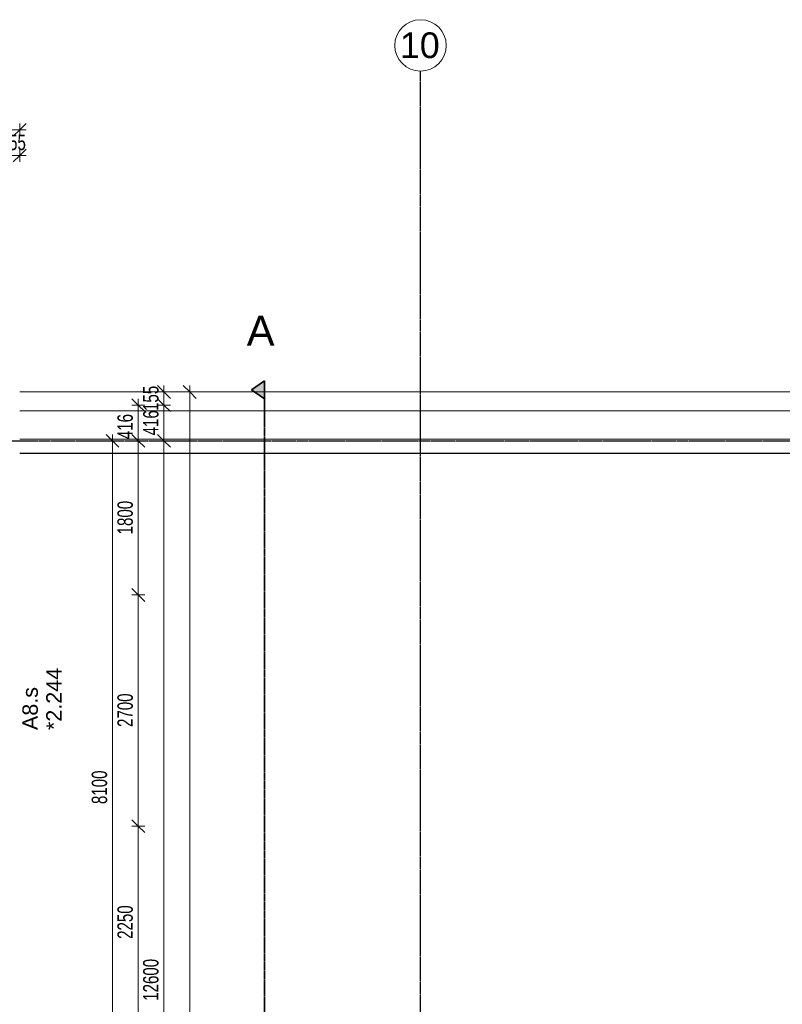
# Model space of a CAD drawing. Header units: millimetres. Extents: x -80560 to 110805, y -11020 to 52719.
# Tile 181 of 182: x 84216 to 93118, y 41219 to 52719. Entities that reach past the tile are written whole.
import ezdxf

# ---------------------------------------------------------------- set-up
doc = ezdxf.new("R2010")
doc.units = ezdxf.units.MM
doc.linetypes.add('CENTER2', pattern=[20, 8, -4, 4, -4])
doc.linetypes.add('DASHDOT2', pattern=[8, 4, -2, 0, -2])
for name, color, linetype, lineweight in [('A-ANNO-DIMS', 211, 'Continuous', 9), ('A-ANNO-DIMS-100', 211, 'Continuous', 9), ('A-DETL-MBND', 5, 'Continuous', 18), ('A-FLOR-HRAL', 11, 'Continuous', 18), ('A-GENM', 13, 'Continuous', 18), ('A-GLAZ-IDEN', 152, 'Continuous', 18), ('A-WALL', 113, 'Continuous', 35), ('G-ANNO-SYMB', 111, 'Continuous', 9), ('S-GRID', 1, 'Continuous', 9), ('S-GRID-IDEN', 1, 'Continuous', 9)]:
    doc.layers.add(name, color=color, linetype=linetype, lineweight=lineweight)
doc.styles.add('Arial', font='arial.ttf', dxfattribs={"height": 180})
doc.styles.add('Arial_4', font='arial.ttf', dxfattribs={"height": 350})
doc.styles.add('Arial_5', font='arial.ttf', dxfattribs={"height": 300})
doc.styles.add('Arial_6', font='arial.ttf', dxfattribs={"width": 0.7, "height": 180})
doc.dimstyles.new('n3o_1_8', dxfattribs={"dimscale": 304.8, "dimtxt": 183.646692, "dimasz": 0.492126, "dimexe": 0.246063, "dimexo": 0.0625, "dimgap": 0.032808, "dimtad": 1, "dimdec": 0, "dimdsep": 46, "dimtxsty": 'Arial_6', "dimblk1": 'OBLIQUE', "dimblk2": 'OBLIQUE', "dimsah": 1, "dimcen": 0.09, "dimdle": 0.246063, "dimazin": 0, "dimtfac": 1, "dimtdec": 4, "dimtix": 1, "dimtmove": 0, "dimatfit": 3, "dimfxl": 0.246063, "dimfxlon": 1, "dimtvp": 1, "dimtolj": 1, "dimtzin": 0, "dimarcsym": 2})
doc.dimstyles.new('n3o_1_8_2', dxfattribs={"dimscale": 304.8, "dimtxt": 183.646692, "dimasz": 0.492126, "dimexe": 0.246063, "dimexo": 0.0625, "dimgap": 0.032808, "dimtad": 1, "dimdec": 0, "dimdsep": 46, "dimtxsty": 'Arial_6', "dimblk1": 'OBLIQUE', "dimblk2": 'OBLIQUE', "dimsah": 1, "dimcen": 0.09, "dimdle": 0.246063, "dimazin": 0, "dimtfac": 1, "dimtdec": 4, "dimtix": 1, "dimtmove": 2, "dimatfit": 3, "dimfxl": 0.246063, "dimfxlon": 1, "dimtvp": 1, "dimtolj": 1, "dimtzin": 0, "dimarcsym": 2})
doc.dimstyles.new('n3o_1_8_4', dxfattribs={"dimscale": 304.8, "dimtxt": 183.646692, "dimasz": 0.492126, "dimexe": 0.246063, "dimexo": 0.0625, "dimgap": 0.032808, "dimtad": 1, "dimdec": 0, "dimdsep": 46, "dimtxsty": 'Arial_6', "dimblk1": 'OBLIQUE', "dimblk2": 'OBLIQUE', "dimsah": 1, "dimcen": 0.09, "dimdle": 0.246063, "dimazin": 0, "dimtfac": 1, "dimtdec": 4, "dimtix": 1, "dimtmove": 0, "dimatfit": 3, "dimfxl": 0.246063, "dimfxlon": 1, "dimtvp": 1, "dimtolj": 1, "dimtzin": 0, "dimarcsym": 2})

# ---------------------------------------------------------------- blocks, each defined once
blk = doc.blocks.new('Basic Wall _ 41_WA_n3o_cladding_vertikaal_random_100mm_oorspronkelijk - ___-31301000-DO_02 tweede verdieping')
at = {"layer": 'A-DETL-MBND'}
blk.add_line((59321, 48371), (79171, 48371), dxfattribs=at)
blk = doc.blocks.new('41_gen_mod_n3o_dakrand profiel - waterslag_roval_type barok_b 250-32990107-DO_02 tweede verdieping')
at = {"layer": 'A-DETL-MBND'}
for p, q in [((9925, 0), (-9703, 0)), ((9595, -330), (-9703, -330))]:
    blk.add_line(p, q, dxfattribs=at)
blk = doc.blocks.new('Railing - Railing-34319604-DO_02 tweede verdieping')
at = {"layer": 'A-DETL-MBND'}
for p, q in [((78458, 47657), (59321, 47657)), ((59321, 47652), (78453, 47652))]:
    blk.add_line(p, q, dxfattribs=at)
blk = doc.blocks.new('Grid - r_3_0mm-316018-DO_02 tweede verdieping')
at = {"layer": 'S-GRID-IDEN'}
blk.add_circle((0, 0), 3, dxfattribs=at)
blk = doc.blocks.new('Section - 00_n3o_sectionmark_detailaanduiding-325618-DO_02 tweede verdieping')
at = {"layer": 'G-ANNO-SYMB'}
blk.add_hatch(color=256, dxfattribs=at).paths.add_polyline_path([(0, 0), (1.05, 1.5), (2.1, 0)], flags=0)
at = {"layer": 'G-ANNO-SYMB', "linetype": 'DASHDOT2', "lineweight": 35}
for p, q in [((1.05, 1.5), (0, 0)), ((2.1, 0), (1.05, 1.5)), ((0, 0), (2.1, 0))]:
    blk.add_line(p, q, dxfattribs=at)
blk = doc.blocks.new('DIMBLOCK101-DO_02 tweede verdieping')
at = {"layer": 'A-ANNO-DIMS-100'}
for p, q in [((85600, 48216), (85525, 48291)), ((85525, 48216), (85675, 48216)), ((85600, 48216), (85525, 48216)), ((85600, 48291), (85600, 47800)), ((85600, 48216), (85675, 48141)), ((85600, 47800), (85525, 47875)), ((85525, 47800), (85675, 47800)), ((85600, 47800), (85525, 47800)), ((85600, 47800), (85675, 47725))]:
    blk.add_line(p, q, dxfattribs=at)
at = {"layer": 'A-ANNO-DIMS-100', "color": 0, "insert": (85356, 47820), "char_height": 180, "width": 345.82, "attachment_point": 1, "rotation": 90, "line_spacing_factor": 0.941778, "style": 'Arial_6'}
blk.add_mtext('416', dxfattribs=at)
blk = doc.blocks.new('_Oblique')
at = {"color": 0, "linetype": 'ByBlock', "lineweight": -2}
blk.add_line((-0.5, -0.5), (0.5, 0.5), dxfattribs=at)
blk = doc.blocks.new('DIMBLOCK102-DO_02 tweede verdieping')
at = {"layer": 'A-ANNO-DIMS-100'}
for p, q in [((85600, 47800), (85525, 47875)), ((85525, 47800), (85675, 47800)), ((85600, 47800), (85525, 47800)), ((85600, 47800), (85600, 46000)), ((85600, 47800), (85675, 47725)), ((85600, 46000), (85525, 46075)), ((85525, 46000), (85675, 46000)), ((85600, 46000), (85525, 46000)), ((85600, 46000), (85675, 45925))]:
    blk.add_line(p, q, dxfattribs=at)
at = {"layer": 'A-ANNO-DIMS-100', "color": 0, "insert": (85356, 46708), "char_height": 180, "width": 461.09, "attachment_point": 1, "rotation": 90, "line_spacing_factor": 0.941778, "style": 'Arial_6'}
blk.add_mtext('1800', dxfattribs=at)
blk = doc.blocks.new('DIMBLOCK103-DO_02 tweede verdieping')
at = {"layer": 'A-ANNO-DIMS-100'}
for p, q in [((85600, 46000), (85525, 46075)), ((85525, 46000), (85675, 46000)), ((85600, 46000), (85525, 46000)), ((85600, 46000), (85600, 43300)), ((85600, 46000), (85675, 45925)), ((85600, 43300), (85525, 43375)), ((85525, 43300), (85675, 43300)), ((85600, 43300), (85525, 43300)), ((85600, 43300), (85675, 43225))]:
    blk.add_line(p, q, dxfattribs=at)
at = {"layer": 'A-ANNO-DIMS-100', "color": 0, "insert": (85356, 44458), "char_height": 180, "width": 461.09, "attachment_point": 1, "rotation": 90, "line_spacing_factor": 0.941778, "style": 'Arial_6'}
blk.add_mtext('2700', dxfattribs=at)
blk = doc.blocks.new('DIMBLOCK104-DO_02 tweede verdieping')
at = {"layer": 'A-ANNO-DIMS-100'}
for p, q in [((85600, 43300), (85525, 43375)), ((85525, 43300), (85675, 43300)), ((85600, 43300), (85525, 43300)), ((85600, 43300), (85600, 41050)), ((85600, 43300), (85675, 43225)), ((85600, 41050), (85525, 41125)), ((85525, 41050), (85675, 41050)), ((85600, 41050), (85525, 41050)), ((85600, 41050), (85675, 40975))]:
    blk.add_line(p, q, dxfattribs=at)
at = {"layer": 'A-ANNO-DIMS-100', "color": 0, "insert": (85356, 41983), "char_height": 180, "width": 461.09, "attachment_point": 1, "rotation": 90, "line_spacing_factor": 0.941778, "style": 'Arial_6'}
blk.add_mtext('2250', dxfattribs=at)
blk = doc.blocks.new('DIMBLOCK147-DO_02 tweede verdieping')
at = {"layer": 'A-ANNO-DIMS-100'}
for p, q in [((84061, 51133), (84136, 51208)), ((84061, 51058), (84061, 51208)), ((84216, 51133), (84291, 51208)), ((84216, 51058), (84216, 51208)), ((84061, 51133), (83986, 51058)), ((84061, 51133), (84291, 51133)), ((84061, 51133), (84061, 51058)), ((84216, 51133), (84141, 51058)), ((84216, 51133), (84216, 51058))]:
    blk.add_line(p, q, dxfattribs=at)
at = {"layer": 'A-ANNO-DIMS-100', "color": 0, "insert": (83994, 51376), "char_height": 180, "width": 345.82, "attachment_point": 1, "line_spacing_factor": 0.941778, "style": 'Arial_6'}
blk.add_mtext('155', dxfattribs=at)
blk = doc.blocks.new('DIMBLOCK151-DO_02 tweede verdieping')
at = {"layer": 'A-ANNO-DIMS-100'}
for p, q in [((85900, 47800), (85825, 47875)), ((85825, 47800), (85975, 47800)), ((85900, 47800), (85825, 47800)), ((85900, 35200), (85900, 47800)), ((85900, 47800), (85975, 47725)), ((85900, 35200), (85825, 35275)), ((85825, 35200), (85975, 35200)), ((85900, 35200), (85825, 35200)), ((85900, 35200), (85975, 35125))]:
    blk.add_line(p, q, dxfattribs=at)
at = {"layer": 'A-ANNO-DIMS-100', "color": 0, "insert": (85656, 41260), "char_height": 180, "width": 576.37, "attachment_point": 1, "rotation": 90, "line_spacing_factor": 0.941778, "style": 'Arial_6'}
blk.add_mtext('12600', dxfattribs=at)
blk = doc.blocks.new('DIMBLOCK152-DO_02 tweede verdieping')
at = {"layer": 'A-ANNO-DIMS-100'}
for p, q in [((85900, 48216), (85825, 48291)), ((85825, 48216), (85975, 48216)), ((85900, 48216), (85825, 48216)), ((85900, 47800), (85900, 48216)), ((85900, 48216), (85975, 48141)), ((85900, 47800), (85825, 47875)), ((85825, 47800), (85975, 47800)), ((85900, 47800), (85825, 47800)), ((85900, 47800), (85975, 47725))]:
    blk.add_line(p, q, dxfattribs=at)
at = {"layer": 'A-ANNO-DIMS-100', "color": 0, "insert": (85656, 47864), "char_height": 180, "width": 345.82, "attachment_point": 1, "rotation": 90, "line_spacing_factor": 0.941778, "style": 'Arial_6'}
blk.add_mtext('416', dxfattribs=at)
blk = doc.blocks.new('DIMBLOCK153-DO_02 tweede verdieping')
at = {"layer": 'A-ANNO-DIMS-100'}
for p, q in [((85900, 48371), (85825, 48446)), ((85900, 48216), (85900, 48446)), ((85825, 48371), (85975, 48371)), ((85900, 48371), (85825, 48371)), ((85900, 48371), (85975, 48296)), ((85900, 48216), (85825, 48291)), ((85825, 48216), (85975, 48216)), ((85900, 48216), (85825, 48216)), ((85900, 48216), (85975, 48141))]:
    blk.add_line(p, q, dxfattribs=at)
at = {"layer": 'A-ANNO-DIMS-100', "color": 0, "insert": (85656, 48149), "char_height": 180, "width": 345.82, "attachment_point": 1, "rotation": 90, "line_spacing_factor": 0.941778, "style": 'Arial_6'}
blk.add_mtext('155', dxfattribs=at)
blk = doc.blocks.new('DIMBLOCK154-DO_02 tweede verdieping')
at = {"layer": 'A-ANNO-DIMS-100'}
for p, q in [((86200, 48371), (86125, 48446)), ((86200, 48446), (86200, 9354)), ((86125, 48371), (86275, 48371)), ((86200, 48371), (86125, 48371)), ((86200, 48371), (86275, 48296)), ((86200, 9429), (86125, 9504)), ((86125, 9429), (86275, 9429)), ((86200, 9429), (86125, 9429)), ((86200, 9429), (86275, 9354))]:
    blk.add_line(p, q, dxfattribs=at)
at = {"layer": 'A-ANNO-DIMS-100', "color": 0, "insert": (85956, 28660), "char_height": 180, "width": 576.37, "attachment_point": 1, "rotation": 90, "line_spacing_factor": 0.941778, "style": 'Arial_6'}
blk.add_mtext('38942', dxfattribs=at)
blk = doc.blocks.new('DIMBLOCK175-DO_02 tweede verdieping')
at = {"layer": 'A-ANNO-DIMS-100'}
for p, q in [((35449, 51433), (84291, 51433)), ((35524, 51433), (35449, 51358)), ((35524, 51433), (35599, 51508)), ((35524, 51358), (35524, 51508)), ((35524, 51433), (35524, 51358)), ((84216, 51433), (84141, 51358)), ((84216, 51433), (84291, 51508)), ((84216, 51358), (84216, 51508)), ((84216, 51433), (84216, 51358))]:
    blk.add_line(p, q, dxfattribs=at)
at = {"layer": 'A-ANNO-DIMS-100', "color": 0, "insert": (59630, 51676), "char_height": 180, "width": 576.37, "attachment_point": 1, "line_spacing_factor": 0.941778, "style": 'Arial_6'}
blk.add_mtext('48692', dxfattribs=at)
blk = doc.blocks.new('DIMBLOCK651-DO_02 tweede verdieping')
at = {"layer": 'A-ANNO-DIMS-100'}
for p, q in [((85300, 47800), (85225, 47875)), ((85300, 47875), (85300, 39700)), ((85375, 47800), (85225, 47800)), ((85300, 47800), (85375, 47725)), ((85300, 47800), (85375, 47800)), ((85300, 39700), (85225, 39775)), ((85225, 39700), (85375, 39700)), ((85300, 39700), (85225, 39700)), ((85300, 39700), (85375, 39625))]:
    blk.add_line(p, q, dxfattribs=at)
at = {"layer": 'A-ANNO-DIMS-100', "color": 0, "insert": (85056, 43558), "char_height": 180, "width": 461.09, "attachment_point": 1, "rotation": 90, "line_spacing_factor": 0.941778, "style": 'Arial_6'}
blk.add_mtext('8100', dxfattribs=at)

msp = doc.modelspace()

# ---------------------------------------------------------------- linework, layer by layer
at = {"layer": 'G-ANNO-SYMB', "linetype": 'DASHDOT2', "lineweight": 35}
msp.add_line((87072, 48500.7), (87072, 9133.2), dxfattribs=at)
at = {"layer": 'S-GRID', "linetype": 'CENTER2', "lineweight": 25}
for p, q in [((88894.8, 4383.3), (88894.8, 52119.1)), ((29945.3, 47800), (110204.9, 47800))]:
    msp.add_line(p, q, dxfattribs=at)

# ---------------------------------------------------------------- block references
at = {"layer": 'A-FLOR-HRAL'}
msp.add_blockref('Railing - Railing-34319604-DO_02 tweede verdieping', (24894.8, 0), dxfattribs=at)
at = {"layer": 'A-GENM'}
msp.add_blockref('41_gen_mod_n3o_dakrand profiel - waterslag_roval_type barok_b 250-32990107-DO_02 tweede verdieping', (93918.6, 48149), dxfattribs=at)
at = {"layer": 'A-WALL', "lineweight": 18}
msp.add_blockref('Basic Wall _ 41_WA_n3o_cladding_vertikaal_random_100mm_oorspronkelijk - ___-31301000-DO_02 tweede verdieping', (24894.8, 0), dxfattribs=at)
at = {"layer": 'G-ANNO-SYMB', "linetype": 'DASHDOT2', "lineweight": 35, "extrusion": (0, 0, -1), "xscale": 99.99999999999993, "yscale": 99.99999999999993, "zscale": 99.99999999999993, "rotation": 270.0000000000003}
msp.add_blockref('Section - 00_n3o_sectionmark_detailaanduiding-325618-DO_02 tweede verdieping', (-87072, 48500.7), dxfattribs=at)
at = {"layer": 'S-GRID-IDEN', "xscale": 99.99999999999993, "yscale": 99.99999999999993, "zscale": 99.99999999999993}
msp.add_blockref('Grid - r_3_0mm-316018-DO_02 tweede verdieping', (88894.8, 52419.1), dxfattribs=at)

# ---------------------------------------------------------------- texts
at = {"layer": 'A-GLAZ-IDEN', "lineweight": 9, "char_height": 180, "attachment_point": 1, "rotation": 90, "style": 'Arial'}
for s, insert, width in [('*2.244', (84525.1, 44421.6), 865.822), ('A8.s', (84247.3, 44421.6), 593.249)]:
    msp.add_mtext(s, dxfattribs=dict(at, insert=insert, width=width))
at = {"layer": 'G-ANNO-SYMB', "insert": (86865.7, 49260.7), "char_height": 350, "width": 400.844, "attachment_point": 1, "style": 'Arial_4'}
msp.add_mtext('A', dxfattribs=at)
at = {"layer": 'S-GRID-IDEN', "insert": (88653.2, 52570.9), "char_height": 300, "width": 577.215, "attachment_point": 1, "style": 'Arial_5'}
msp.add_mtext('10', dxfattribs=at)

# ---------------------------------------------------------------- dimensions: what is measured, and where the dimension line sits
at = {"layer": 'A-ANNO-DIMS'}
for base, p1, p2, override, picture, middle in [((84215.8, 51432.7), (35523.8, 51357.7), (84215.8, 51357.7), {"dimpost": '<>', "dimfxl": 48692}, 'DIMBLOCK175-DO_02 tweede verdieping', (59869.8, 51534.6)), ((84215.8, 51132.7), (84060.8, 51057.7), (84215.8, 51057.7), {"dimpost": '<>', "dimfxl": 155}, 'DIMBLOCK147-DO_02 tweede verdieping', (84138.3, 51234.6))]:
    dim = msp.add_linear_dim(base=base, p1=p1, p2=p2, dimstyle='n3o_1_8', override=override, dxfattribs=at)
    dim.commit()
    dim.dimension.update_dxf_attribs({"geometry": picture, "text_midpoint": middle})
for base, p1, p2, dimstyle, override, picture, middle in [((85899.7, 48371), (85824.7, 48216), (85824.7, 48371), 'n3o_1_8', {"dimpost": '<>', "dimfxl": 155}, 'DIMBLOCK153-DO_02 tweede verdieping', (85797.8, 48293.5)), ((86199.7, 9429), (86124.7, 48371), (86124.7, 9429), 'n3o_1_8', {"dimpost": '<>', "dimfxl": 38942}, 'DIMBLOCK154-DO_02 tweede verdieping', (86097.7, 28900)), ((85899.7, 48216), (85824.7, 47800), (85824.7, 48216), 'n3o_1_8', {"dimpost": '<>', "dimfxl": 416}, 'DIMBLOCK152-DO_02 tweede verdieping', (85797.8, 48008)), ((85299.7, 39700), (85374.7, 47800), (85224.7, 39700), 'n3o_1_8_4', {"dimpost": '<>', "dimfxl": 8101.38877}, 'DIMBLOCK651-DO_02 tweede verdieping', (85197.8, 43750)), ((85599.7, 46000), (85524.7, 47800), (85524.7, 46000), 'n3o_1_8', {"dimpost": '<>', "dimfxl": 1800}, 'DIMBLOCK102-DO_02 tweede verdieping', (85497.8, 46900)), ((85899.7, 47800), (85824.7, 35200), (85824.7, 47800), 'n3o_1_8', {"dimpost": '<>', "dimfxl": 12600}, 'DIMBLOCK151-DO_02 tweede verdieping', (85797.8, 41500)), ((85599.7, 43300), (85524.7, 46000), (85524.7, 43300), 'n3o_1_8', {"dimpost": '<>', "dimfxl": 2700}, 'DIMBLOCK103-DO_02 tweede verdieping', (85497.8, 44650)), ((85599.7, 41050), (85524.7, 43300), (85524.7, 41050), 'n3o_1_8', {"dimpost": '<>', "dimfxl": 2250}, 'DIMBLOCK104-DO_02 tweede verdieping', (85497.8, 42175))]:
    dim = msp.add_linear_dim(base=base, p1=p1, p2=p2, angle=90, dimstyle=dimstyle, override=override, dxfattribs=at)
    dim.commit()
    dim.dimension.update_dxf_attribs({"geometry": picture, "text_midpoint": middle})
dim = msp.add_linear_dim(base=(85599.7, 47800), p1=(85524.7, 48216), p2=(85524.7, 47800), angle=90, dimstyle='n3o_1_8_2', override={"dimpost": '<>', "dimfxl": 416}, dxfattribs=at)
dim.commit()
dim.dimension.update_dxf_attribs({"geometry": 'DIMBLOCK101-DO_02 tweede verdieping', "text_midpoint": (85476, 47992.8), "dimtype": 160, "text_rotation": 90})

doc.saveas('drawing.dxf')
